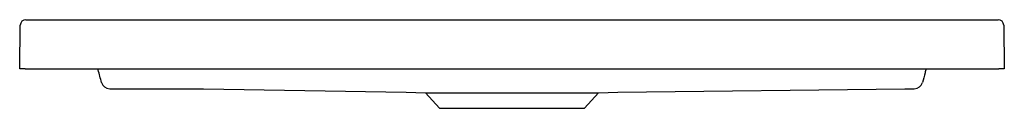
# Model space of a CAD drawing. Header units: millimetres. Extents: x 4372.765 to 4373.463, y 2308.42 to 2308.483.
import ezdxf

# ---------------------------------------------------------------- set-up
doc = ezdxf.new("R2010")
doc.units = ezdxf.units.MM
doc.layers.add('SANINDUSA', color=3, linetype='Continuous')

msp = doc.modelspace()

# ---------------------------------------------------------------- linework, layer by layer
at = {"layer": 'SANINDUSA'}
for p, q in [((4372.76897, 2308.48294), (4373.45898, 2308.48294)), ((4372.76453, 2308.44794), (4372.76497, 2308.479)), ((4373.46298, 2308.479), (4373.46342, 2308.44794)), ((4372.76853, 2308.44794), (4372.76453, 2308.44794)), ((4372.76853, 2308.44794), (4373.45942, 2308.44794)), ((4373.46342, 2308.44794), (4373.45942, 2308.44794)), ((4373.03888, 2308.43146), (4373.05252, 2308.43099)), ((4373.17544, 2308.43099), (4373.18908, 2308.43146)), ((4373.18908, 2308.43147), (4373.39291, 2308.43377)), ((4373.05252, 2308.43099), (4373.06256, 2308.41994)), ((4373.05252, 2308.43099), (4373.17544, 2308.43099)), ((4373.16539, 2308.41994), (4373.17544, 2308.43099)), ((4373.06256, 2308.41994), (4373.16539, 2308.41994))]:
    msp.add_line(p, q, dxfattribs=at)
at = {"layer": 'SANINDUSA', "flags": 128}
msp.add_lwpolyline([(4372.83505, 2308.43377), (4372.84705, 2308.43377), (4372.89505, 2308.43375), (4373.03888, 2308.43146)], dxfattribs=at)
at = {"layer": 'SANINDUSA'}
for centre, radius, start, end in [((4372.76897, 2308.47894), 0.004, 90, 179.2), ((4373.45898, 2308.47894), 0.004, 0.8, 90), ((4372.82842, 2308.43987), 0.006, 195.00216, 269.93356), ((4373.39954, 2308.43987), 0.006, 270.06705, 344.99784)]:
    msp.add_arc(centre, radius, start, end, dxfattribs=at)
for points, knots in [([(4372.82262, 2308.43832), (4372.82223, 2308.43977), (4372.82145, 2308.44269), (4372.82058, 2308.44594), (4372.82011, 2308.44769), (4372.82004, 2308.44794)], [0, 0, 0, 0, 0.460514, 0.921029, 1, 1, 1, 1]), ([(4373.40791, 2308.44794), (4373.40766, 2308.44699), (4373.40679, 2308.44375), (4373.40593, 2308.44057), (4373.40533, 2308.43832)], [0, 0, 0, 0, 0.292419, 1, 1, 1, 1]), ([(4372.82841, 2308.43387), (4372.82841, 2308.43386), (4372.82845, 2308.43386), (4372.82857, 2308.43385), (4372.82862, 2308.43384), (4372.82874, 2308.43384), (4372.82882, 2308.43384), (4372.82905, 2308.43383), (4372.82925, 2308.43382), (4372.82973, 2308.43381), (4372.83, 2308.4338), (4372.83061, 2308.43379), (4372.83096, 2308.43379), (4372.83168, 2308.43378), (4372.83207, 2308.43378), (4372.83268, 2308.43378), (4372.83289, 2308.43378), (4372.83331, 2308.43377), (4372.83352, 2308.43377), (4372.83417, 2308.43377), (4372.8346, 2308.43377), (4372.83505, 2308.43377)], [0, 0, 0, 0, 0.125, 0.125, 0.1875, 0.1875, 0.25, 0.25, 0.375, 0.375, 0.5, 0.5, 0.625, 0.625, 0.75, 0.75, 0.8125, 0.8125, 0.875, 0.875, 1, 1, 1, 1]), ([(4373.39291, 2308.43377), (4373.39335, 2308.43377), (4373.39379, 2308.43377), (4373.39466, 2308.43377), (4373.39508, 2308.43378), (4373.39569, 2308.43378), (4373.39588, 2308.43378), (4373.39627, 2308.43378), (4373.39646, 2308.43379), (4373.39701, 2308.43379), (4373.39734, 2308.43379), (4373.3978, 2308.4338), (4373.39795, 2308.4338), (4373.39822, 2308.43381), (4373.39835, 2308.43381), (4373.3987, 2308.43382), (4373.3989, 2308.43383), (4373.39914, 2308.43384), (4373.39921, 2308.43384), (4373.39933, 2308.43385), (4373.39938, 2308.43385), (4373.3995, 2308.43386), (4373.39954, 2308.43386), (4373.39954, 2308.43387)], [0, 0, 0, 0, 0.125, 0.125, 0.25, 0.25, 0.3125, 0.3125, 0.375, 0.375, 0.5, 0.5, 0.5625, 0.5625, 0.625, 0.625, 0.75, 0.75, 0.8125, 0.8125, 0.875, 0.875, 1, 1, 1, 1])]:
    msp.add_open_spline(points, degree=3, knots=knots, dxfattribs=at)

doc.saveas('drawing.dxf')
